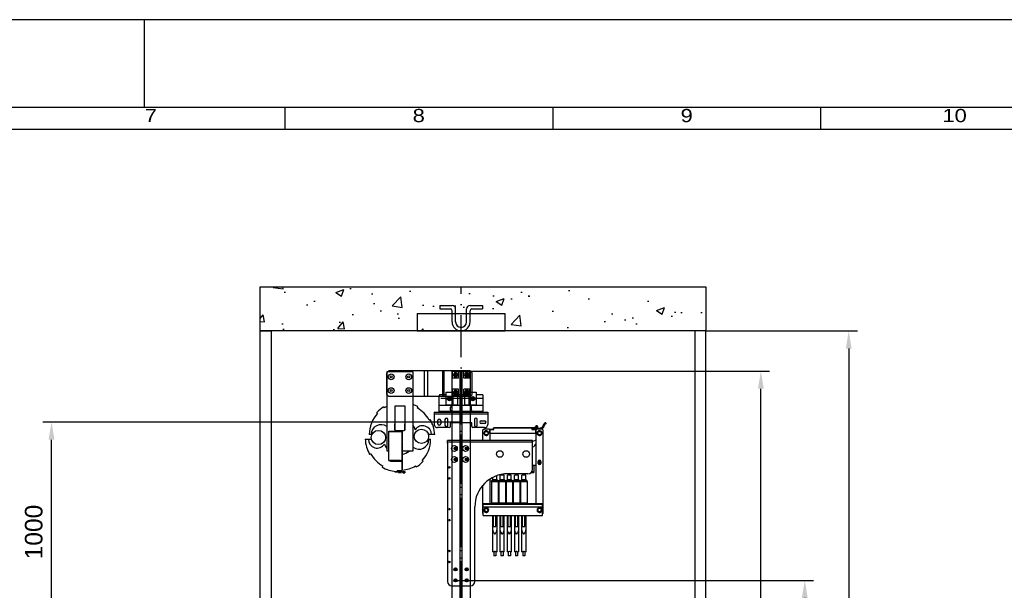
# Model space of a CAD drawing. Header units: millimetres. Extents: x 0 to 16800, y 0 to 11880.
# Tile 29 of 30: x 7833 to 12316, y 9284 to 11880. Entities that reach past the tile are written whole.
import ezdxf
from ezdxf.enums import TextEntityAlignment as Align

# ---------------------------------------------------------------- set-up
doc = ezdxf.new("R2010")
doc.units = ezdxf.units.MM
doc.header["$LTSCALE"] = 16
doc.header["$PDSIZE"] = -3
doc.linetypes.add('ACAD_ISO10W100', pattern=[18, 12, -3, 0, -3])
doc.linetypes.add('ACAD_ISO12W100', pattern=[21, 12, -3, 0, -3, 0, -3])
doc.layers.add('Centerline', color=1, linetype='ACAD_ISO10W100', lineweight=25)
doc.layers.add('Others', color=1, linetype='Continuous', lineweight=25)
for name, color, linetype in [('CONT_35', 2, 'Continuous'), ('CONT_50', 5, 'Continuous'), ('CONT_70', 4, 'Continuous'), ('DASHD_25', 1, 'ACAD_ISO10W100'), ('DASHDD_25', 1, 'ACAD_ISO12W100'), ('DIM_35', 7, 'Continuous'), ('Fixings', 25, 'Continuous'), ('Guiderails', 30, 'Continuous'), ('HATCH_35', 2, 'Continuous'), ('OL', 30, 'Continuous'), ('SHEET', 1, 'Continuous')]:
    doc.layers.add(name, color=color, linetype=linetype)
doc.styles.add('Arial', font='arial.ttf')
doc.styles.get("Standard").update_dxf_attribs({"font": 'arial.ttf'})
doc.dimstyles.new('KONE_mm', dxfattribs={"dimscale": 40, "dimtxt": 2, "dimasz": 2, "dimexe": 1, "dimexo": 0, "dimgap": 1, "dimtad": 1, "dimdec": 0, "dimrnd": 0.01, "dimzin": 0, "dimdsep": 46, "dimtxsty": 'Arial', "dimsah": 1, "dimcen": 0, "dimclrd": 256, "dimclre": 256, "dimclrt": 256, "dimadec": 1, "dimazin": 2, "dimtfac": 1, "dimtdec": 0, "dimtmove": 0, "dimatfit": 3, "dimfxl": 1, "dimtolj": 1, "dimtzin": 0, "dimarcsym": 0})

# ---------------------------------------------------------------- blocks, each defined once
blk = doc.blocks.new('Border')
at = {"layer": 'CONT_50', "linetype": 'Continuous'}
blk.add_line((210, 297), (210, 287), dxfattribs=at)
blk.add_lwpolyline([(410, 10), (410, 287), (10, 287), (10, 10)], close=True, dxfattribs=at)
at = {"layer": 'SHEET', "linetype": 'Continuous'}
for p, q in [((226, 287), (226, 284.5)), ((256.5, 287), (256.5, 284.5)), ((287, 287), (287, 284.5)), ((410, 284.5), (12.5, 284.5))]:
    blk.add_line(p, q, dxfattribs=at)
blk.add_lwpolyline([(420, 0), (420, 297), (0, 297), (0, 0)], close=True, dxfattribs=at)
at = {"layer": 'SHEET', "width": 1.190476}
for s, p in [('7', (210.75, 286.1)), ('8', (241.25, 286.1)), ('9', (271.75, 286.1)), ('10', (302.25, 286.1))]:
    blk.add_text(s, height=1.5, dxfattribs=at).set_placement(p, align=Align.MIDDLE)
blk = doc.blocks.new('KONE-SFT-SHAFT_LIFTING_EYE-SIDE')
at = {"layer": 'CONT_35'}
for p, q in [((-97.5, 116), (-97.5, 100)), ((-97.5, 116), (-41, 116)), ((-97.5, 100), (-49, 100)), ((-41, 41), (-41, 92)), ((-25, 41), (-25, 100)), ((25, 41), (25, 100)), ((41, 116), (97.5, 116)), ((41, 41), (41, 92)), ((49, 100), (97.5, 100)), ((97.5, 116), (97.5, 100)), ((-200, 80), (-200, 0)), ((-200, 80), (200, 80)), ((200, 0), (200, 80)), ((-200, 0), (200, 0))]:
    blk.add_line(p, q, dxfattribs=at)
for centre, radius, start, end in [((-49, 92), 8, 0, 90), ((-41, 100), 16, 0, 90), ((41, 100), 16, 90, 180), ((49, 92), 8, 90, 180), ((0, 41), 41, 180, 0), ((0, 41), 25, 180, 0)]:
    blk.add_arc(centre, radius, start, end, dxfattribs=at)
blk = doc.blocks.new('T-0008158422_ShaftTop_CarSide_0')
at = {"layer": 'HATCH_35'}
h = blk.add_hatch(dxfattribs=at)
h.set_pattern_fill('AR-CONC', color=256, scale=2)
h.set_pattern_definition([(50, (100, 0), (364.37, -31.878), [38.1, -419.1]), (355, (100, 0), (-70.487, 382.114), [30.48, -335.28]), (100.4514, (130.36, -2.66), (293.882, 350.236), [32.38, -356.18]), (46.184, (100, 101.6), (542.16, -84.085), [57.15, -628.65]), (96.636, (145.2, 94.6), (474.81, 494.85), [48.57, -534.27]), (351.184, (100, 101.6), (474.81, 494.85), [45.72, -502.92]), (21, (150.8, 76.2), (303.229, -204.53), [38.1, -419.1]), (326, (150.8, 76.2), (123.604, 368.376), [30.48, -335.28]), (71.4514, (176.07, 59.16), (426.833, 163.846), [32.38, -356.18]), (37.5, (100, 0), (6.1772, 169.11), [0, -331.216, 0, -340.36, 0, -336.55]), (7.5, (100, 0), (133.639, 200.361), [0, -194.056, 0, -323.596, 0, -128.27]), (327.5, (-13.28, 0), (271.181, -11.4575), [0, -127, 0, -396.24, 0, -525.78]), (317.5, (-64.08, 0), (296.258, 50.853), [0, -165.1, 0, -263.144, 0, -373.38])])
h.paths.add_polyline_path([(-865, 741), (-865, 941), (-1415, 941), (-1415, 741)])
h.paths.add_polyline_path([(-915, 4441), (-915, 4641), (1115, 4641), (1115, 4441)])
h = blk.add_hatch(dxfattribs=at)
h.set_pattern_fill('ANSI31', color=256, scale=20)
h.set_pattern_definition([(45, (100, 0), (-44.9013, 44.9013), [])])
h.paths.add_polyline_path([(-865, 941), (-865, 1041), (-1415, 1041), (-1415, 941)])
at = {"layer": 'CONT_70'}
for points in [[(-915, 4441), (-915, 4641), (1115, 4641), (1115, 4441)], [(-865, 3221), (-865, 3221), (-865, 3221), (-915, 3221), (-915, 4441), (-865, 4441)], [(1065, 1041), (1065, 1041), (1065, 1041), (1115, 1041), (1115, 4441), (1065, 4441)], [(-865, 1041), (-865, 1041), (-865, 1041), (-915, 1041), (-915, 3221), (-865, 3221), (-865, 3221), (-865, 3221)], [(-865, 941), (-865, 1041), (-865, 1041), (-865, 1041), (-1415, 1041), (-1415, 941)], [(-865, 741), (-865, 941), (-865, 941), (-865, 941), (-1415, 941), (-1415, 741)], [(-865, 481), (-865, 481), (-865, 481), (-915, 481), (-915, 741), (-865, 741)]]:
    blk.add_lwpolyline(points, close=True, dxfattribs=at)
for points in [[(1065, 0), (1065, 1041), (1115, 1041), (1115, 0)], [(-865, 0), (-865, 481), (-865, 481), (-865, 481), (-915, 481), (-915, 0)]]:
    blk.add_lwpolyline(points, dxfattribs=at)
at = {"layer": 'DASHD_25'}
blk.add_line((0, 0), (0, 4641), dxfattribs=at)
at = {"layer": 'DASHDD_25'}
blk.add_line((-955, 0), (1155, 0), dxfattribs=at)
blk.add_blockref('KONE-SFT-SHAFT_LIFTING_EYE-SIDE', (0, 4441))
blk = doc.blocks.new('KONE-GRF-TOPMOSTGUIDERAIL_T82-1B_51149957V000-FRONT')
at = {"layer": 'Centerline'}
for p, q in [((-32, 2480), (-19, 2480)), ((-25.5, 2486.5), (-25.5, 2473.5)), ((0, 0), (0, 2497)), ((32, 2480), (19, 2480)), ((25.5, 2486.5), (25.5, 2473.5)), ((-32, 2400), (-19, 2400)), ((-25.5, 2406.5), (-25.5, 2393.5)), ((32, 2400), (19, 2400)), ((25.5, 2406.5), (25.5, 2393.5)), ((-32, 2145), (-19, 2145)), ((-25.5, 2151.5), (-25.5, 2138.5)), ((32, 2145), (19, 2145)), ((25.5, 2151.5), (25.5, 2138.5)), ((-32, 2095), (-19, 2095)), ((-25.5, 2101.5), (-25.5, 2088.5)), ((32, 2095), (19, 2095)), ((25.5, 2101.5), (25.5, 2088.5)), ((-32, 1595), (-19, 1595)), ((-25.5, 1601.5), (-25.5, 1588.5)), ((32, 1595), (19, 1595)), ((25.5, 1601.5), (25.5, 1588.5)), ((-32, 1545), (-19, 1545)), ((-25.5, 1551.5), (-25.5, 1538.5)), ((32, 1545), (19, 1545)), ((25.5, 1551.5), (25.5, 1538.5)), ((-32, 161), (-19, 161)), ((-25.5, 167.5), (-25.5, 154.5)), ((32, 161), (19, 161)), ((25.5, 167.5), (25.5, 154.5)), ((-32, 81), (-19, 81)), ((-25.5, 87.5), (-25.5, 74.5)), ((32, 81), (19, 81)), ((25.5, 87.5), (25.5, 74.5)), ((-32, 27), (-19, 27)), ((-25.5, 33.5), (-25.5, 20.5)), ((32, 27), (19, 27)), ((25.5, 33.5), (25.5, 20.5))]:
    blk.add_line(p, q, dxfattribs=at)
at = {"layer": 'Guiderails'}
for p, q in [((-41.2, 0), (-41.2, 2497)), ((-41.2, 2497), (41.3, 2497)), ((-4.5, 0), (-4.5, 2497)), ((4.5, 0), (4.5, 2497)), ((41.3, 2497), (41.3, 0)), ((-1.5, 0), (-41.2, 0)), ((-1.5, -3), (-1.5, 0)), ((41.3, 0), (1.5, 0)), ((1.5, 0), (1.5, -3)), ((1.5, -3), (-1.5, -3))]:
    blk.add_line(p, q, dxfattribs=at)
for centre in [(-25.5, 2480), (25.5, 2480), (-25.5, 2400), (25.5, 2400), (-25.5, 2145), (25.5, 2145), (-25.5, 2095), (25.5, 2095), (-25.5, 1595), (25.5, 1595), (-25.5, 1545), (25.5, 1545), (-25.5, 161), (25.5, 161), (-25.5, 81), (25.5, 81), (-25.5, 27), (25.5, 27)]:
    blk.add_circle(centre, 6.5, dxfattribs=at)
blk = doc.blocks.new('*U603')
at = {"layer": 'Others'}
for p, q in [((385.5, 717.4), (386.5, 712.6)), ((99.5, 685), (104.5, 690)), ((99.5, 637), (99.5, 685)), ((104.5, 690), (125.5, 690)), ((105.7, 674.6), (107, 674.8)), ((125.5, 690), (130.5, 685)), ((130.5, 685), (130.5, 637)), ((131, 685), (130.5, 685)), ((132.5, 688), (131, 686.5)), ((131, 670), (131, 686.5)), ((131, 686.5), (149.5, 686.5)), ((132.5, 688), (148, 688)), ((148, 692.5), (149.5, 694)), ((148, 688), (148, 692.5)), ((148, 688), (149.5, 686.5)), ((148.8, 693.2), (149.5, 692.5)), ((339.5, 694), (149.5, 694)), ((149.5, 686.5), (149.5, 692.5)), ((322.5, 692.5), (149.5, 692.5)), ((270, 694), (270, 694.2)), ((320, 694.2), (270, 694.2)), ((320, 694), (320, 694.2)), ((324, 692.5), (322.5, 694)), ((322.5, 692.5), (323.3, 693.2)), ((322.5, 692.5), (322.5, 686.5)), ((324, 688), (322.5, 686.5)), ((322.5, 686.5), (339.5, 686.5)), ((324, 692.5), (324, 688)), ((339.5, 692.5), (324, 692.5)), ((324, 688), (339.5, 688)), ((339.4, 694), (339.4, 699.8)), ((348.6, 699.8), (339.4, 699.8)), ((339.5, 694), (341, 692.5)), ((341.6, 694), (339.5, 694)), ((339.5, 692.5), (340.3, 693.2)), ((339.5, 688), (339.5, 692.5)), ((341, 686.5), (339.5, 688)), ((340.3, 687.2), (339.5, 686.5)), ((339.5, 670), (339.5, 686.5)), ((341, 670), (341, 692.5)), ((341.6, 691), (341, 691)), ((341.6, 690.9), (341, 690.9)), ((341.6, 690.9), (341, 690.9)), ((341.6, 685.9), (341, 685.9)), ((341.6, 685.9), (341, 685.9)), ((341.5, 685), (341, 685)), ((341.5, 685), (346.5, 690)), ((341.5, 349), (341.5, 685)), ((341.6, 699.8), (341.6, 704)), ((341.6, 704), (346.4, 704)), ((341.6, 685.1), (341.6, 695.5)), ((341.6, 695.5), (346.4, 695.5)), ((341.6, 693.7), (346.4, 693.7)), ((341.6, 686.8), (343.3, 686.8)), ((346.4, 699.8), (346.4, 704)), ((346.4, 689.9), (346.4, 695.5)), ((347, 694), (346.4, 694)), ((347, 691), (346.4, 691)), ((346.5, 690), (367.5, 690)), ((347, 694), (347, 691)), ((349, 694), (347, 694)), ((349, 693), (347, 693)), ((347, 691), (350, 691)), ((347.7, 674.6), (349, 674.8)), ((348.6, 694), (348.6, 699.8)), ((349, 694), (350, 693)), ((349, 693), (349.5, 693.5)), ((349, 693), (349, 691)), ((350, 693), (350, 691)), ((367.5, 690), (372.5, 685)), ((372.5, 685), (372.5, 305)), ((-62.5, 631), (-62.5, 637)), ((324.5, 637), (-62.5, 637)), ((-62.5, 625), (-62.5, 631)), ((-62.5, 631), (324.5, 631)), ((107.1, 671.1), (103.8, 671.1)), ((107.1, 668.9), (103.8, 668.9)), ((107, 665.2), (105.7, 665.4)), ((131.8, 637), (130.5, 637.4)), ((131, 670), (341, 670)), ((341.5, 637.4), (324.5, 632.4)), ((324.5, 631), (324.5, 637)), ((324.5, 625), (324.5, 631)), ((349.1, 671.1), (345.8, 671.1)), ((349.1, 668.9), (345.8, 668.9)), ((349, 665.2), (347.7, 665.4)), ((-62.5, 625), (-62.5, -5)), ((324.5, 505), (324.5, 625)), ((351.5, 532.5), (351.5, 541.5)), ((362.5, 541.5), (362.5, 532.5)), ((321.8, 495), (331, 495)), ((324.5, 525), (341.5, 525)), ((331, 525), (331, 495)), ((331, 493), (331, 495)), ((360, 537.5), (361.9, 537.9)), ((361.9, 536.1), (360, 536.5)), ((130.5, 460.1), (130.5, 349)), ((138.5, 450.5), (138.5, 453.5)), ((138.5, 453.5), (168.5, 453.5)), ((138.5, 450.5), (168.5, 450.5)), ((138.5, 450.3), (138.5, 355)), ((144.5, 457.5), (144.5, 468.7)), ((162.5, 457.5), (144.5, 457.5)), ((162.5, 457.5), (162.5, 476.1)), ((168.5, 450.5), (168.5, 453.5)), ((168.5, 450.5), (168.5, 355)), ((171.5, 450.5), (171.5, 453.5)), ((171.5, 453.5), (201.5, 453.5)), ((171.5, 450.5), (201.5, 450.5)), ((171.5, 450.3), (171.5, 355)), ((177.5, 457.5), (177.5, 479.1)), ((195.5, 479.1), (177.5, 479.1)), ((195.5, 457.5), (177.5, 457.5)), ((181.2, 481.3), (181.2, 479.1)), ((191.8, 483.4), (191.8, 479.1)), ((195.5, 457.5), (195.5, 479.1)), ((201.5, 450.5), (201.5, 453.5)), ((201.5, 450.5), (201.5, 355)), ((204.5, 450.5), (204.5, 453.5)), ((204.5, 453.5), (234.5, 453.5)), ((204.5, 450.5), (234.5, 450.5)), ((204.5, 450.3), (204.5, 355)), ((210.5, 457.5), (210.5, 479.1)), ((228.5, 479.1), (210.5, 479.1)), ((228.5, 457.5), (210.5, 457.5)), ((304.5, 485), (212.5, 485)), ((214.2, 485), (214.2, 479.1)), ((224.8, 485), (224.8, 479.1)), ((228.5, 457.5), (228.5, 479.1)), ((234.5, 450.5), (234.5, 453.5)), ((234.5, 450.5), (234.5, 355)), ((237.5, 450.5), (237.5, 453.5)), ((237.5, 453.5), (267.5, 453.5)), ((237.5, 450.5), (267.5, 450.5)), ((237.5, 450.3), (237.5, 355)), ((243.5, 457.5), (243.5, 479.1)), ((261.5, 479.1), (243.5, 479.1)), ((261.5, 457.5), (243.5, 457.5)), ((247.2, 485), (247.2, 479.1)), ((257.8, 485), (257.8, 479.1)), ((261.5, 457.5), (261.5, 479.1)), ((267.5, 450.5), (267.5, 453.5)), ((267.5, 450.5), (267.5, 355)), ((270.5, 450.5), (270.5, 453.5)), ((270.5, 453.5), (300.5, 453.5)), ((270.5, 450.5), (300.5, 450.5)), ((270.5, 450.3), (270.5, 355)), ((276.5, 457.5), (276.5, 479.1)), ((294.5, 479.1), (276.5, 479.1)), ((294.5, 457.5), (276.5, 457.5)), ((280.2, 485), (280.2, 479.1)), ((290.8, 485), (290.8, 479.1)), ((294.5, 457.5), (294.5, 479.1)), ((300.5, 450.5), (300.5, 453.5)), ((300.5, 450.5), (300.5, 355)), ((318.8, 491), (331, 491)), ((320.3, 493), (331, 493)), ((326, 493), (326, 491)), ((331, 493), (331, 491)), ((99.5, 305), (99.5, 432.9)), ((62.5, -5), (62.5, 335)), ((371, 349), (101, 349)), ((101, 345), (101, 349)), ((371, 345), (101, 345)), ((101, 295), (101, 345)), ((101, 335), (371, 335)), ((107.1, 321.1), (103.8, 321.1)), ((107.1, 318.9), (103.8, 318.9)), ((105.7, 324.6), (107, 324.8)), ((107, 315.2), (105.7, 315.4)), ((138.5, 355.5), (138.5, 355.5)), ((138.5, 355), (138.5, 352)), ((168.5, 352), (138.5, 352)), ((168.5, 355), (168.5, 352)), ((171.5, 355.5), (171.5, 355.5)), ((171.5, 355), (171.5, 352)), ((201.5, 352), (171.5, 352)), ((201.5, 355), (201.5, 352)), ((204.5, 355.5), (204.5, 355.5)), ((204.5, 355), (204.5, 352)), ((234.5, 352), (204.5, 352)), ((234.5, 355), (234.5, 352)), ((237.5, 355.5), (237.5, 355.5)), ((237.5, 355), (237.5, 352)), ((267.5, 352), (237.5, 352)), ((267.5, 355), (267.5, 352)), ((270.5, 355.5), (270.5, 355.5)), ((270.5, 355), (270.5, 352)), ((300.5, 352), (270.5, 352)), ((300.5, 355), (300.5, 352)), ((349.1, 321.1), (345.8, 321.1)), ((349.1, 318.9), (345.8, 318.9)), ((347.7, 324.6), (349, 324.8)), ((349, 315.2), (347.7, 315.4)), ((371, 345), (371, 349)), ((371, 295), (371, 345)), ((101, 303.5), (99.5, 305)), ((101, 295), (371, 295)), ((143.5, 290.5), (148.2, 290.5)), ((143.5, 290.5), (143.5, 130.5)), ((143.5, 270.5), (146.5, 270.5)), ((148.2, 245.5), (148.2, 295)), ((158.8, 245.5), (158.8, 295)), ((163.5, 290.5), (158.8, 290.5)), ((163.5, 270.5), (160.5, 270.5)), ((163.5, 130.5), (163.5, 290.5)), ((176.5, 290.5), (181.2, 290.5)), ((176.5, 290.5), (176.5, 130.5)), ((176.5, 270.5), (179.5, 270.5)), ((181.2, 245.5), (181.2, 295)), ((191.8, 245.5), (191.8, 295)), ((196.5, 290.5), (191.8, 290.5)), ((196.5, 270.5), (193.5, 270.5)), ((196.5, 130.5), (196.5, 290.5)), ((209.5, 290.5), (214.2, 290.5)), ((209.5, 290.5), (209.5, 130.5)), ((209.5, 270.5), (212.5, 270.5)), ((214.2, 245.5), (214.2, 295)), ((224.8, 245.5), (224.8, 295)), ((229.5, 290.5), (224.8, 290.5)), ((229.5, 270.5), (226.5, 270.5)), ((229.5, 130.5), (229.5, 290.5)), ((242.5, 290.5), (242.5, 130.5)), ((242.5, 290.5), (247.2, 290.5)), ((242.5, 270.5), (245.5, 270.5)), ((247.2, 245.5), (247.2, 295)), ((257.8, 245.5), (257.8, 295)), ((262.5, 290.5), (257.8, 290.5)), ((262.5, 270.5), (259.5, 270.5)), ((262.5, 130.5), (262.5, 290.5)), ((275.5, 290.5), (275.5, 130.5)), ((275.5, 290.5), (280.2, 290.5)), ((275.5, 270.5), (278.5, 270.5)), ((280.2, 245.5), (280.2, 295)), ((290.8, 245.5), (290.8, 295)), ((295.5, 290.5), (290.8, 290.5)), ((295.5, 270.5), (292.5, 270.5)), ((295.5, 130.5), (295.5, 290.5)), ((372.5, 305), (371, 303.5)), ((148.2, 245.5), (158.8, 245.5)), ((181.2, 245.5), (191.8, 245.5)), ((214.2, 245.5), (224.8, 245.5)), ((247.2, 245.5), (257.8, 245.5)), ((280.2, 245.5), (290.8, 245.5)), ((148.5, 217.8), (152.1, 211)), ((152.1, 211), (153.4, 211.6)), ((154.9, 211), (153.6, 211.6)), ((154.9, 211), (158.5, 217.8)), ((181.5, 217.8), (185.1, 211)), ((185.1, 211), (186.4, 211.6)), ((187.9, 211), (186.6, 211.6)), ((187.9, 211), (191.5, 217.8)), ((214.5, 217.8), (218.1, 211)), ((218.1, 211), (219.4, 211.6)), ((220.9, 211), (219.6, 211.6)), ((220.9, 211), (224.5, 217.8)), ((247.5, 217.8), (251.1, 211)), ((251.1, 211), (252.4, 211.6)), ((253.9, 211), (252.6, 211.6)), ((253.9, 211), (257.5, 217.8)), ((280.5, 217.8), (284.1, 211)), ((284.1, 211), (285.4, 211.6)), ((286.9, 211), (285.6, 211.6)), ((286.9, 211), (290.5, 217.8)), ((152.1, 131), (148.5, 130.4)), ((148.5, 130.4), (148.5, 111.2)), ((158.5, 111.2), (148.5, 111.2)), ((152.1, 131), (153.5, 131.6)), ((154.9, 131), (153.5, 131.6)), ((158.5, 130.4), (154.9, 131)), ((158.5, 130.4), (158.5, 111.2)), ((185.1, 131), (181.5, 130.4)), ((181.5, 130.4), (181.5, 111.2)), ((191.5, 111.2), (181.5, 111.2)), ((185.1, 131), (186.5, 131.6)), ((187.9, 131), (186.5, 131.6)), ((191.5, 130.4), (187.9, 131)), ((191.5, 130.4), (191.5, 111.2)), ((218.1, 131), (214.5, 130.4)), ((214.5, 130.4), (214.5, 111.2)), ((224.5, 111.2), (214.5, 111.2)), ((218.1, 131), (219.5, 131.6)), ((220.9, 131), (219.5, 131.6)), ((224.5, 130.4), (220.9, 131)), ((224.5, 130.4), (224.5, 111.2)), ((251.1, 131), (247.5, 130.4)), ((247.5, 130.4), (247.5, 111.2)), ((257.5, 111.2), (247.5, 111.2)), ((251.1, 131), (252.5, 131.6)), ((253.9, 131), (252.5, 131.6)), ((257.5, 130.4), (253.9, 131)), ((257.5, 130.4), (257.5, 111.2)), ((284.1, 131), (280.5, 130.4)), ((280.5, 130.4), (280.5, 111.2)), ((290.5, 111.2), (280.5, 111.2)), ((284.1, 131), (285.5, 131.6)), ((286.9, 131), (285.5, 131.6)), ((290.5, 130.4), (286.9, 131)), ((290.5, 130.4), (290.5, 111.2)), ((-42.5, -25), (42.5, -25))]:
    blk.add_line(p, q, dxfattribs=at)
for centre, radius in [((106.1, 672.8), 0.85), ((115, 670), 8), ((348.1, 672.8), 0.85), ((357, 670), 8), ((106.1, 667.2), 0.85), ((348.1, 667.2), 0.85), ((-30.5, 600), 13), ((20.5, 600), 13), ((176, 575), 15), ((296, 575), 15), ((-30.5, 550), 13), ((20.5, 550), 13), ((-54, 514), 3.5), ((-54, 464), 3.5), ((-54, 324), 3.5), ((106.1, 322.8), 0.85), ((106.1, 317.2), 0.85), ((115, 320), 8), ((115, 320), 7.5), ((348.1, 322.8), 0.85), ((348.1, 317.2), 0.85), ((357, 320), 8), ((-54, 274), 3.5), ((-54, 134), 3.5), ((-54, 84), 3.5), ((-25.5, 50), 7.25), ((25.5, 50), 7.25), ((-25.5, 0), 7.25), ((25.5, 0), 7.25)]:
    blk.add_circle(centre, radius, dxfattribs=at)
for centre, radius, start, end in [((115, 670), 11.3, 162.0137, 174.4006), ((105.9, 673), 1.7, 98, 162.0137), ((115, 670), 11, 203.2153, 156.7846), ((106.7, 676.5), 1.7, 278, 323.5265), ((115.6, 670), 9.25, 216.4735, 143.5265), ((357, 670), 11.3, 162.0137, 174.4006), ((347.9, 673), 1.7, 98, 162.0137), ((348.7, 864.8), 174, 269.2271, 269.4243), ((357, 670), 11, 203.2153, 156.7846), ((348.4, 831.4), 140.6, 269.4107, 270.0795), ((348.4, 810.3), 119.5, 270.0942, 270.2685), ((348.5, 797.9), 107.1, 270.2626, 270.7974), ((348.7, 676.5), 1.7, 278, 323.5265), ((357.6, 670), 9.25, 216.4735, 143.5265), ((115, 670), 11.3, 185.5994, 197.9863), ((115, 670), 11, 174.2485, 185.7515), ((105.9, 667), 1.7, 197.9863, 262), ((106.7, 663.5), 1.7, 36.4735, 82), ((357, 670), 11.3, 185.5994, 197.9863), ((357, 670), 11, 174.2485, 185.7515), ((347.9, 667), 1.7, 197.9863, 262), ((348.7, 663.5), 1.7, 36.4735, 82), ((320, 629), 22.1, 281.8171, 347.6872), ((357, 541.5), 5.5, 0, 180), ((357, 537), 5, 10, 350), ((357, 537), 3, 10, 350), ((304.5, 505), 20, 270, 0), ((357, 532.5), 5.5, 180, 0), ((357, 537), 5, 349.9213, 10.0787), ((212.5, 335), 150, 90, 180), ((152.3, 436.3), 22, 105.8671, 128.7321), ((141.5, 450.5), 2.96, 180.0424, 188.833), ((158, 469.1), 11.6, 270, 270.2424), ((154.7, 436.3), 22, 51.2679, 74.1329), ((185.3, 436.3), 22, 105.8671, 128.7321), ((174.5, 450.5), 2.96, 180.0424, 188.833), ((191, 469.1), 11.6, 270, 270.2424), ((187.7, 436.3), 22, 51.2679, 74.1329), ((218.3, 436.3), 22, 105.8671, 128.7321), ((207.5, 450.5), 2.96, 180.0424, 188.833), ((224, 469.1), 11.6, 270, 270.2424), ((220.7, 436.3), 22, 51.2679, 74.1329), ((251.3, 436.3), 22, 105.8671, 128.7321), ((240.5, 450.5), 2.96, 180.0424, 188.833), ((257, 469.1), 11.6, 270, 270.2424), ((253.7, 436.3), 22, 51.2679, 74.1329), ((284.3, 436.3), 22, 105.8671, 128.7321), ((273.5, 450.5), 2.96, 180.0424, 188.833), ((290, 469.1), 11.6, 270, 270.2424), ((286.7, 436.3), 22, 51.2679, 74.1329), ((115, 320), 11.3, 162.0137, 174.4006), ((115, 320), 11.3, 185.5994, 197.9863), ((115, 320), 11, 174.2485, 185.7515), ((105.9, 323), 1.7, 98, 162.0137), ((105.9, 317), 1.7, 197.9863, 262), ((115, 320), 11, 203.2153, 156.7846), ((106.7, 326.5), 1.7, 278, 323.5265), ((106.7, 313.5), 1.7, 36.4735, 82), ((115.6, 320), 9.25, 216.4735, 143.5265), ((152.3, 369.2), 22, 231.2679, 246.4185), ((154.7, 369.2), 22, 293.5815, 308.7321), ((185.3, 369.2), 22, 231.2679, 246.4185), ((187.7, 369.2), 22, 293.5815, 308.7321), ((218.3, 369.2), 22, 231.2679, 246.4185), ((220.7, 369.2), 22, 293.5815, 308.7321), ((251.3, 369.2), 22, 231.2679, 246.4185), ((253.7, 369.2), 22, 293.5815, 308.7321), ((284.3, 369.2), 22, 231.2679, 246.4185), ((286.7, 369.2), 22, 293.5815, 308.7321), ((357, 320), 11.3, 162.0137, 174.4006), ((357, 320), 11.3, 185.5994, 197.9863), ((357, 320), 11, 174.2485, 185.7515), ((347.9, 323), 1.7, 98, 162.0137), ((347.9, 317), 1.7, 197.9863, 262), ((357, 320), 11, 203.2153, 156.7846), ((348.7, 326.5), 1.7, 278, 323.5265), ((348.7, 313.5), 1.7, 36.4735, 82), ((357.6, 320), 9.25, 216.4735, 143.5265), ((145.2, 165.4), 35.2, 272.593, 273.4557), ((145.1, 167.7), 37.4, 273.4556, 273.9783), ((145, 168.7), 38.4, 273.9777, 274.1992), ((144.9, 170.4), 40.1, 274.2058, 275.1717), ((162.1, 170), 39.8, 264.8238, 265.7987), ((161.9, 167.7), 37.5, 265.7955, 266.5454), ((161.8, 164.9), 34.6, 266.5375, 267.4138), ((178.2, 165.4), 35.2, 272.593, 273.4557), ((178.1, 167.7), 37.4, 273.4556, 273.9783), ((178, 168.7), 38.4, 273.9777, 274.1992), ((177.9, 170.4), 40.1, 274.2058, 275.1717), ((195.1, 170), 39.8, 264.8238, 265.7987), ((194.9, 167.7), 37.5, 265.7955, 266.5454), ((194.8, 164.9), 34.6, 266.5375, 267.4138), ((211.2, 165.4), 35.2, 272.593, 273.4557), ((211.1, 167.7), 37.4, 273.4556, 273.9783), ((211, 168.7), 38.4, 273.9777, 274.1992), ((210.9, 170.4), 40.1, 274.2058, 275.1717), ((228.1, 170), 39.8, 264.8238, 265.7987), ((227.9, 167.7), 37.5, 265.7955, 266.5454), ((227.8, 164.9), 34.6, 266.5375, 267.4138), ((244.2, 165.4), 35.2, 272.593, 273.4557), ((244.1, 168.1), 37.8, 273.4584, 274.2007), ((243.9, 170.4), 40.1, 274.2058, 275.1717), ((261.1, 170), 39.8, 264.8238, 265.7987), ((260.9, 167.7), 37.5, 265.7955, 266.5454), ((260.8, 164.9), 34.6, 266.5375, 267.4138), ((277.2, 165.4), 35.2, 272.593, 273.4557), ((277.1, 167.7), 37.4, 273.4556, 273.9783), ((277, 168.7), 38.4, 273.9777, 274.1992), ((276.9, 170.4), 40.1, 274.2058, 275.1717), ((294.1, 170), 39.8, 264.8238, 265.7987), ((293.9, 167.7), 37.5, 265.7955, 266.5454), ((293.8, 164.9), 34.6, 266.5375, 267.4138), ((-42.5, -5), 20, 180, 270), ((42.5, -5), 20, 270, 0)]:
    blk.add_arc(centre, radius, start, end, dxfattribs=at)
for points, knots in [([(385.5, 717.4), (384.5, 717.2), (382.6, 716.6), (380, 715.1), (377.8, 713), (376, 710.6), (374.5, 707.9), (373.3, 705.1), (372.2, 702.4), (371.2, 700.1), (370.2, 698.3), (369.4, 697), (368.5, 695.8), (367, 694.5), (364.8, 693.2), (361.9, 692.2), (359, 691.5), (355, 691), (352, 690.8), (350, 690.8)], [0, 0, 0, 0, 0.062524, 0.125036, 0.187533, 0.250031, 0.312536, 0.375044, 0.437555, 0.50006, 0.531321, 0.562591, 0.593844, 0.625111, 0.687538, 0.750013, 0.81251, 0.875014, 1, 1, 1, 1]), ([(386.5, 712.6), (385.9, 712.4), (384.7, 712), (383, 711.1), (381.6, 709.7), (380.4, 708.2), (379.5, 706.5), (378.4, 704.2), (377.2, 701.3), (375.9, 698.4), (374.8, 696.1), (373.8, 694.5), (372.6, 692.9), (370.8, 691.1), (369.2, 690), (368.1, 689.4)], [0, 0, 0, 0, 0.06256, 0.12508, 0.18759, 0.250113, 0.31262, 0.375111, 0.500079, 0.625042, 0.687544, 0.750072, 0.812585, 0.875133, 1, 1, 1, 1]), ([(143.5, 232.6), (143.5, 231.3), (143.7, 228.7), (144.8, 224.9), (146.4, 221.3), (147.8, 218.9), (148.5, 217.8)], [0, 0, 0, 0, 0.2417, 0.487718, 0.740581, 1, 1, 1, 1]), ([(158.5, 217.8), (159.2, 218.9), (160.6, 221.3), (162.2, 224.9), (163.3, 228.7), (163.5, 231.3), (163.5, 232.6)], [0, 0, 0, 0, 0.259419, 0.512282, 0.7583, 1, 1, 1, 1]), ([(176.5, 232.6), (176.5, 231.3), (176.7, 228.7), (177.8, 224.9), (179.4, 221.3), (180.8, 218.9), (181.5, 217.8)], [0, 0, 0, 0, 0.2417, 0.487718, 0.740581, 1, 1, 1, 1]), ([(191.5, 217.8), (192.2, 218.9), (193.6, 221.3), (195.2, 224.9), (196.3, 228.7), (196.5, 231.3), (196.5, 232.6)], [0, 0, 0, 0, 0.259419, 0.512282, 0.7583, 1, 1, 1, 1]), ([(209.5, 232.6), (209.5, 231.3), (209.7, 228.7), (210.8, 224.9), (212.4, 221.3), (213.8, 218.9), (214.5, 217.8)], [0, 0, 0, 0, 0.2417, 0.487718, 0.740581, 1, 1, 1, 1]), ([(224.5, 217.8), (225.2, 218.9), (226.6, 221.3), (228.2, 224.9), (229.3, 228.7), (229.5, 231.3), (229.5, 232.6)], [0, 0, 0, 0, 0.259419, 0.512282, 0.7583, 1, 1, 1, 1]), ([(242.5, 232.6), (242.5, 231.3), (242.7, 228.7), (243.8, 224.9), (245.4, 221.3), (246.8, 218.9), (247.5, 217.8)], [0, 0, 0, 0, 0.2417, 0.487718, 0.740581, 1, 1, 1, 1]), ([(257.5, 217.8), (258.2, 218.9), (259.6, 221.3), (261.2, 224.9), (262.3, 228.7), (262.5, 231.3), (262.5, 232.6)], [0, 0, 0, 0, 0.259419, 0.512282, 0.7583, 1, 1, 1, 1]), ([(275.5, 232.6), (275.5, 231.3), (275.7, 228.7), (276.8, 224.9), (278.4, 221.3), (279.8, 218.9), (280.5, 217.8)], [0, 0, 0, 0, 0.2417, 0.487718, 0.740581, 1, 1, 1, 1]), ([(290.5, 217.8), (291.2, 218.9), (292.6, 221.3), (294.2, 224.9), (295.3, 228.7), (295.5, 231.3), (295.5, 232.6)], [0, 0, 0, 0, 0.259419, 0.512282, 0.7583, 1, 1, 1, 1]), ([(144.4, 130.3), (144.2, 130.3), (144, 130.3), (143.8, 130.4), (143.6, 130.4), (143.6, 130.4), (143.5, 130.5), (143.5, 130.5)], [0, 0, 0, 0, 0.417537, 0.721994, 0.831435, 0.91288, 1, 1, 1, 1]), ([(146.8, 130.3), (146.3, 130.3), (145.5, 130.3), (144.7, 130.3), (144.4, 130.3)], [0, 0, 0, 0, 0.572408, 1, 1, 1, 1]), ([(162.6, 130.3), (162.3, 130.3), (161.5, 130.3), (160.7, 130.3), (160.2, 130.3)], [0, 0, 0, 0, 0.427592, 1, 1, 1, 1]), ([(163.5, 130.5), (163.5, 130.5), (163.4, 130.4), (163.4, 130.4), (163.2, 130.4), (163, 130.3), (162.8, 130.3), (162.6, 130.3)], [0, 0, 0, 0, 0.08712, 0.168565, 0.278006, 0.582463, 1, 1, 1, 1]), ([(177.4, 130.3), (177.2, 130.3), (177, 130.3), (176.8, 130.4), (176.6, 130.4), (176.6, 130.4), (176.5, 130.5), (176.5, 130.5)], [0, 0, 0, 0, 0.417537, 0.721994, 0.831435, 0.91288, 1, 1, 1, 1]), ([(179.8, 130.3), (179.3, 130.3), (178.5, 130.3), (177.7, 130.3), (177.4, 130.3)], [0, 0, 0, 0, 0.572408, 1, 1, 1, 1]), ([(195.6, 130.3), (195.3, 130.3), (194.5, 130.3), (193.7, 130.3), (193.2, 130.3)], [0, 0, 0, 0, 0.427592, 1, 1, 1, 1]), ([(196.5, 130.5), (196.5, 130.5), (196.4, 130.4), (196.4, 130.4), (196.2, 130.4), (196, 130.3), (195.8, 130.3), (195.6, 130.3)], [0, 0, 0, 0, 0.08712, 0.168565, 0.278006, 0.582463, 1, 1, 1, 1]), ([(210.4, 130.3), (210.2, 130.3), (210, 130.3), (209.8, 130.4), (209.6, 130.4), (209.6, 130.4), (209.5, 130.5), (209.5, 130.5)], [0, 0, 0, 0, 0.417537, 0.721994, 0.831435, 0.91288, 1, 1, 1, 1]), ([(212.8, 130.3), (212.3, 130.3), (211.5, 130.3), (210.7, 130.3), (210.4, 130.3)], [0, 0, 0, 0, 0.572408, 1, 1, 1, 1]), ([(228.6, 130.3), (228.3, 130.3), (227.5, 130.3), (226.7, 130.3), (226.2, 130.3)], [0, 0, 0, 0, 0.427592, 1, 1, 1, 1]), ([(229.5, 130.5), (229.5, 130.5), (229.4, 130.4), (229.4, 130.4), (229.2, 130.4), (229, 130.3), (228.8, 130.3), (228.6, 130.3)], [0, 0, 0, 0, 0.08712, 0.168565, 0.278006, 0.582463, 1, 1, 1, 1]), ([(243.4, 130.3), (243.2, 130.3), (243, 130.3), (242.8, 130.4), (242.6, 130.4), (242.6, 130.4), (242.5, 130.5), (242.5, 130.5)], [0, 0, 0, 0, 0.417537, 0.721994, 0.831435, 0.91288, 1, 1, 1, 1]), ([(245.8, 130.3), (245.3, 130.3), (244.5, 130.3), (243.7, 130.3), (243.4, 130.3)], [0, 0, 0, 0, 0.572408, 1, 1, 1, 1]), ([(261.6, 130.3), (261.3, 130.3), (260.5, 130.3), (259.7, 130.3), (259.2, 130.3)], [0, 0, 0, 0, 0.427592, 1, 1, 1, 1]), ([(262.5, 130.5), (262.5, 130.5), (262.4, 130.4), (262.4, 130.4), (262.2, 130.4), (262, 130.3), (261.8, 130.3), (261.6, 130.3)], [0, 0, 0, 0, 0.08712, 0.168565, 0.278006, 0.582463, 1, 1, 1, 1]), ([(276.4, 130.3), (276.2, 130.3), (276, 130.3), (275.8, 130.4), (275.6, 130.4), (275.6, 130.4), (275.5, 130.5), (275.5, 130.5)], [0, 0, 0, 0, 0.417537, 0.721994, 0.831435, 0.91288, 1, 1, 1, 1]), ([(278.8, 130.3), (278.3, 130.3), (277.5, 130.3), (276.7, 130.3), (276.4, 130.3)], [0, 0, 0, 0, 0.572408, 1, 1, 1, 1]), ([(294.6, 130.3), (294.3, 130.3), (293.5, 130.3), (292.7, 130.3), (292.2, 130.3)], [0, 0, 0, 0, 0.427592, 1, 1, 1, 1]), ([(295.5, 130.5), (295.5, 130.5), (295.4, 130.4), (295.4, 130.4), (295.2, 130.4), (295, 130.3), (294.8, 130.3), (294.6, 130.3)], [0, 0, 0, 0, 0.08712, 0.168565, 0.278006, 0.582463, 1, 1, 1, 1])]:
    blk.add_open_spline(points, degree=3, knots=knots, dxfattribs=at)
blk = doc.blocks.new('*U605')
at = {"layer": 'OL', "linetype": 'Continuous', "ltscale": 60}
for p, q in [((-328.6, 59), (-338.6, 49)), ((-338.6, 53.8), (-338.6, -306.2)), ((-218.6, 53.8), (-338.6, 53.8)), ((-338.6, -49), (-338.6, 49)), ((40, 59), (-328.6, 59)), ((-218.6, -306.2), (-218.6, 53.8)), ((-166.1, -59), (-166.1, 59)), ((-152, -59), (-152, 59)), ((-83.8, -59), (-83.8, 59)), ((-76.7, -59), (-76.7, 59)), ((-12.5, 55), (-38.5, 55)), ((-38.5, 25), (-38.5, 55)), ((-30.7, 49), (-35.9, 40)), ((-20.3, 49), (-30.7, 49)), ((-15.1, 40), (-20.3, 49)), ((-12.5, 25), (-12.5, 55)), ((38.5, 55), (12.5, 55)), ((12.5, 25), (12.5, 55)), ((20.3, 49), (15.1, 40)), ((30.7, 49), (20.3, 49)), ((35.9, 40), (30.7, 49)), ((38.5, 25), (38.5, 55)), ((50, 49), (40, 59)), ((50, -49), (50, 49)), ((-12.5, 25), (-38.5, 25)), ((-35.9, 40), (-30.7, 31)), ((-30.7, 31), (-20.3, 31)), ((-20.3, 31), (-15.1, 40)), ((38.5, 25), (12.5, 25)), ((15.1, 40), (20.3, 31)), ((20.3, 31), (30.7, 31)), ((30.7, 31), (35.9, 40)), ((-12.5, -25), (-38.5, -25)), ((-38.5, -55), (-38.5, -25)), ((-30.7, -31), (-35.9, -40)), ((-35.9, -40), (-30.7, -49)), ((-20.3, -31), (-30.7, -31)), ((-15.1, -40), (-20.3, -31)), ((-20.3, -49), (-15.1, -40)), ((-12.5, -55), (-12.5, -25)), ((38.5, -25), (12.5, -25)), ((12.5, -55), (12.5, -25)), ((20.3, -31), (15.1, -40)), ((15.1, -40), (20.3, -49)), ((30.7, -31), (20.3, -31)), ((35.9, -40), (30.7, -31)), ((30.7, -49), (35.9, -40)), ((38.5, -55), (38.5, -25)), ((-338.6, -49), (-328.6, -59)), ((40, -59), (-328.6, -59)), ((-12.5, -55), (-38.5, -55)), ((-30.7, -49), (-20.3, -49)), ((38.5, -55), (12.5, -55)), ((20.3, -49), (30.7, -49)), ((40, -59), (50, -49)), ((-380.5, -134.9), (-384.1, -131.3)), ((-352.9, -105.5), (-350, -110.5)), ((-300.6, -182.2), (-300.6, -101.2)), ((-300.6, -101.2), (-256.6, -101.2)), ((-256.6, -101.2), (-256.6, -182.2)), ((-197, -105.3), (-200, -110.5)), ((-145.1, -165.4), (-140.8, -162.9)), ((-329.6, -251.2), (-329.6, -217.7)), ((-329.6, -217.7), (-269.1, -217.7)), ((-328.6, -349.2), (-328.6, -216.7)), ((-328.6, -216.7), (-270.1, -216.7)), ((-301.6, -212.2), (-301.6, -182.2)), ((-301.6, -182.2), (-299.6, -182.2)), ((-301.6, -212.2), (-299.6, -212.2)), ((-299.6, -212.2), (-299.6, -182.2)), ((-299.6, -212.2), (-298.6, -212.2)), ((-298.6, -214.2), (-298.6, -212.2)), ((-258.6, -214.2), (-298.6, -214.2)), ((-270.1, -216.7), (-270.1, -349.2)), ((-269.1, -217.7), (-269.1, -263.2)), ((-258.6, -212.2), (-257.6, -212.2)), ((-258.6, -214.2), (-258.6, -212.2)), ((-257.6, -182.2), (-255.6, -182.2)), ((-257.6, -182.2), (-257.6, -212.2)), ((-255.6, -212.2), (-257.6, -212.2)), ((-255.6, -182.2), (-255.6, -212.2)), ((-437, -253.1), (-407.9, -253.1)), ((-406.1, -231.4), (-418, -231.4)), ((-329.6, -251.2), (-328.6, -251.2)), ((-269.1, -263.2), (-270.1, -263.2)), ((-270.1, -266.2), (-268.1, -266.2)), ((-268.1, -266.2), (-268.1, -353.2)), ((-151.1, -253.1), (-139.2, -253.1)), ((-120.3, -231.4), (-149.3, -231.4)), ((-338.6, -306.2), (-329.6, -306.2)), ((-329.6, -292.2), (-328.6, -292.2)), ((-329.6, -349.2), (-329.6, -292.2)), ((-269.1, -292.2), (-270.1, -292.2)), ((-269.1, -292.2), (-269.1, -349.2)), ((-268.1, -306.2), (-218.6, -306.2)), ((-412.1, -319.1), (-416.5, -321.6)), ((-329.6, -349.2), (-269.1, -349.2)), ((-324.9, -350.2), (-324.9, -349.2)), ((-275.9, -350.2), (-324.9, -350.2)), ((-321.6, -350.2), (-324.1, -350.2)), ((-324.1, -353.2), (-324.1, -350.2)), ((-321.6, -353.2), (-324.1, -353.2)), ((-321.6, -353.2), (-268.1, -353.2)), ((-275.9, -350.2), (-275.9, -349.2)), ((-270.6, -349.2), (-270.6, -353.2)), ((-270.6, -353.2), (-270.6, -393.2)), ((-268.1, -353.2), (-268.1, -393.2)), ((-176.7, -349.6), (-173.2, -353.2)), ((-360.2, -379.2), (-357.2, -374)), ((-301.1, -399.3), (-256.9, -399.3)), ((-301.1, -399.3), (-301.1, -401.8)), ((-301.1, -401.8), (-266.1, -401.8)), ((-290.6, -395.2), (-272.6, -395.2)), ((-290.6, -395.2), (-290.6, -397.7)), ((-272.6, -397.7), (-290.6, -397.7)), ((-284.9, -401.9), (-272.4, -401.9)), ((-284.9, -403.5), (-284.9, -401.9)), ((-282.2, -397.7), (-282.2, -399.3)), ((-281.6, -401.8), (-281.6, -401.9)), ((-275.6, -397.7), (-275.6, -399.3)), ((-275.6, -401.8), (-275.6, -401.9)), ((-272.4, -403.5), (-272.4, -401.9)), ((-266.1, -399.3), (-266.1, -405.7)), ((-256.1, -402.8), (-256.1, -405.7)), ((-204.4, -379), (-207.2, -374)), ((-284.9, -403.5), (-283.3, -403.5)), ((-283.3, -404.2), (-283.3, -403.5)), ((-283.3, -404.2), (-281.6, -404.2)), ((-281.6, -404.2), (-281.6, -404.9)), ((-281.1, -405.4), (-281.6, -404.9)), ((-276.1, -405.4), (-281.1, -405.4)), ((-276.1, -405.4), (-275.6, -404.9)), ((-275.6, -404.2), (-274, -404.2)), ((-275.6, -404.2), (-275.6, -404.9)), ((-274, -403.5), (-272.4, -403.5)), ((-274, -404.2), (-274, -403.5)), ((-266.1, -405.7), (-256.1, -405.7))]:
    blk.add_line(p, q, dxfattribs=at)
for centre, radius in [((-318.6, 31.2), 13), ((-318.6, 31.2), 5.05), ((-318.6, 31.2), 5.05), ((-238.6, 31.2), 13), ((-238.6, 31.2), 5.05), ((-238.6, 31.2), 5.05), ((-318.6, -31.2), 13), ((-318.6, -31.2), 5.05), ((-318.6, -31.2), 5.05), ((-238.6, -31.2), 13), ((-238.6, -31.2), 5.05), ((-238.6, -31.2), 5.05), ((-376.5, -244.9), 32.5), ((-180.7, -239.6), 32.5)]:
    blk.add_circle(centre, radius, dxfattribs=at)
for centre, radius, start, end in [((-275, -231.4), 148, 121.746, 137.4681), ((-275, -240.4), 150, 115.1239, 120.0036), ((-275, -240.4), 156, 60.0036, 68.765), ((-275, -240.4), 150, 30.0036, 60.0036), ((-275, -231.4), 143, 137.5543, 180.0036), ((-275, -240.4), 155, 3.3323, 30.0036), ((-365, -231.4), 45, 53.9066, 180.0036), ((-275, -231.4), 70, 18.1985, 36.172), ((-175, -231.4), 40, 0.0036, 146.8807), ((-282.2, -244.1), 155, 183.3264, 209.9976), ((-382.2, -253.1), 40, 179.9976, 326.8747), ((-192.2, -253.1), 45, 233.9832, 359.9976), ((-282.2, -253.1), 143, 317.5483, 359.9976), ((-282.2, -253.1), 70, 198.1925, 216.2356), ((-282.2, -253.1), 70, 281.6695, 310.446), ((-282.2, -244.1), 150, 209.9976, 239.9976), ((-282.2, -253.1), 148, 301.74, 317.4621), ((-282.2, -244.1), 156, 239.9976, 264.6436), ((-272.6, -393.2), 4.5, 270, 0), ((-272.6, -393.2), 2, 270, 0), ((-282.2, -244.1), 150, 275.4139, 299.9976)]:
    blk.add_arc(centre, radius, start, end, dxfattribs=at)
blk.add_open_spline([(-256.9, -399.3), (-256.7, -399.9), (-256.2, -401), (-256.1, -402.3), (-256.1, -402.8)], degree=3, knots=[0, 0, 0, 0, 0.507339, 1, 1, 1, 1], dxfattribs=at)
blk = doc.blocks.new('*U607')
at = {"layer": 'Centerline'}
for p, q in [((100, 107), (-100, 107)), ((-53, 116.5), (-53, 97.5)), ((0, 123), (0, -3)), ((53, 116.5), (53, 97.5))]:
    blk.add_line(p, q, dxfattribs=at)
at = {"layer": 'Fixings'}
for p, q in [((-68, 77), (-68, 137)), ((-68, 137), (-15, 137)), ((-36.6, 77), (-36.6, 137)), ((-15, 77), (-15, 137)), ((15, 137), (15, 77)), ((15, 137), (68, 137)), ((36.6, 77), (36.6, 137)), ((68, 137), (68, 77)), ((-100, 45), (-100, 120)), ((-68, 125), (-95, 125)), ((-2, 125), (-15, 125)), ((0, 123), (-2, 125)), ((2, 125), (0, 123)), ((15, 125), (2, 125)), ((95, 125), (68, 125)), ((100, 45), (100, 120)), ((-122, 45), (122, 45)), ((-122, 45), (-122, -10)), ((100, 75.4), (-100, 75.4)), ((100, 49), (-100, 49)), ((-15, 77), (-68, 77)), ((-48, 53.8), (-48, 68.4)), ((-48, 53.8), (-48, 49)), ((68, 77), (15, 77)), ((48, 53.8), (48, 68.4)), ((48, 53.8), (48, 49)), ((122, 45), (122, -10)), ((122, 37), (-122, 37)), ((-106, -7.5), (-106, 7.5)), ((-93, 7.5), (-93, -7.5)), ((-73.5, 12), (-73.5, -13)), ((-60.5, -13), (-60.5, 12)), ((60.5, 12), (60.5, -13)), ((73.5, -13), (73.5, 12)), ((92, 6.5), (107, 6.5)), ((-54, -25), (-107, -25)), ((-49, -20), (-49, -5)), ((47, -3), (-47, -3)), ((49, -20), (49, -5)), ((107, -25), (54, -25)), ((107, -6.5), (92, -6.5))]:
    blk.add_line(p, q, dxfattribs=at)
for centre, radius in [((-53, 107), 9.5), ((-53, 107), 5.05), ((-53, 107), 5.05), ((53, 107), 9.5), ((53, 107), 5.05), ((53, 107), 5.05)]:
    blk.add_circle(centre, radius, dxfattribs=at)
for centre, radius, start, end in [((-95, 120), 5, 90, 180), ((95, 120), 5, 0, 90), ((-41, 68.4), 7, 90, 180), ((41, 68.4), 7, 0, 90), ((-99.5, 7.5), 6.5, 0, 180), ((-67, 12), 6.5, 0, 180), ((67, 12), 6.5, 0, 180), ((92, 0), 6.5, 90, 270), ((107, 0), 6.5, 270, 90), ((-107, -10), 15, 180, 270), ((-99.5, -7.5), 6.5, 180, 0), ((-67, -13), 6.5, 180, 0), ((-54, -20), 5, 270, 0), ((-47, -5), 2, 90, 180), ((47, -5), 2, 0, 90), ((54, -20), 5, 180, 270), ((67, -13), 6.5, 180, 0), ((107, -10), 15, 270, 0)]:
    blk.add_arc(centre, radius, start, end, dxfattribs=at)
blk = doc.blocks.new('*D737')
at = {"layer": 'Defpoints', "color": 0, "transparency": 16777216}
for p in [(7977.9, 10048.9), (9842.9, 10048.9), (9842.9, 9048.9)]:
    blk.add_point(p, dxfattribs=at)
at = {"layer": 'DIM_35', "lineweight": -2, "transparency": 16777216}
for p, q in [((9842.9, 10048.9), (7937.9, 10048.9)), ((7977.9, 9128.9), (7977.9, 9968.9)), ((9842.9, 9048.9), (7937.9, 9048.9))]:
    blk.add_line(p, q, dxfattribs=at)
at = {"layer": 'DIM_35', "transparency": 16777216}
for points in [[(7964.5, 9968.9), (7991.2, 9968.9), (7977.9, 10048.9)], [(7964.5, 9128.9), (7991.2, 9128.9), (7977.9, 9048.9)]]:
    blk.add_solid(points, dxfattribs=at)
at = {"layer": 'DIM_35', "transparency": 16777216, "insert": (7897, 9548.9), "char_height": 80, "attachment_point": 5, "rotation": 90, "style": 'Arial', "bg_fill": 3, "box_fill_scale": 1.1, "bg_fill_color": 256, "bg_fill_true_color": 13158600, "bg_fill_transparency": 0}
blk.add_mtext('\\A1;1000', dxfattribs=at)
blk = doc.blocks.new('_DotSmall')
at = {"color": 0, "linetype": 'ByBlock', "const_width": 0.5}
blk.add_lwpolyline([(-0.0625, 0, 1), (0.0625, 0, 1)], format="xyb", close=True, dxfattribs=at)
blk = doc.blocks.new('*D741')
at = {"layer": 'Defpoints', "color": 0, "transparency": 16777216}
for p in [(10957.9, 10463.9), (10957.9, 7063.9), (11607.9, 7063.9)]:
    blk.add_point(p, dxfattribs=at)
at = {"layer": 'DIM_35', "lineweight": -2, "transparency": 16777216}
for p, q in [((10957.9, 10463.9), (11647.9, 10463.9)), ((11607.9, 10383.9), (11607.9, 7143.9)), ((10957.9, 7063.9), (11647.9, 7063.9))]:
    blk.add_line(p, q, dxfattribs=at)
at = {"layer": 'DIM_35', "transparency": 16777216}
for points in [[(11594.5, 10383.9), (11621.2, 10383.9), (11607.9, 10463.9)], [(11594.5, 7143.9), (11621.2, 7143.9), (11607.9, 7063.9)]]:
    blk.add_solid(points, dxfattribs=at)
at = {"layer": 'DIM_35', "transparency": 16777216, "insert": (11526.5, 8763.9), "char_height": 80, "attachment_point": 5, "rotation": 90, "style": 'Arial', "bg_fill": 3, "box_fill_scale": 1.1, "bg_fill_color": 256, "bg_fill_true_color": 13158600, "bg_fill_transparency": 0}
blk.add_mtext('\\A1;3400 SH', dxfattribs=at)
blk = doc.blocks.new('*D742')
at = {"layer": 'Defpoints', "color": 0, "transparency": 16777216}
for p in [(9817.4, 9328.9), (10957.9, 7063.9), (11407.9, 7063.9)]:
    blk.add_point(p, dxfattribs=at)
at = {"layer": 'DIM_35', "lineweight": -2, "transparency": 16777216}
for p, q in [((9817.4, 9328.9), (11447.9, 9328.9)), ((11407.9, 9248.9), (11407.9, 7143.9)), ((10957.9, 7063.9), (11447.9, 7063.9))]:
    blk.add_line(p, q, dxfattribs=at)
at = {"layer": 'DIM_35', "transparency": 16777216}
for points in [[(11394.5, 9248.9), (11421.2, 9248.9), (11407.9, 9328.9)], [(11394.5, 7143.9), (11421.2, 7143.9), (11407.9, 7063.9)]]:
    blk.add_solid(points, dxfattribs=at)
at = {"layer": 'DIM_35', "transparency": 16777216, "insert": (11327, 8196.4), "char_height": 80, "attachment_point": 5, "rotation": 90, "style": 'Arial', "bg_fill": 3, "box_fill_scale": 1.1, "bg_fill_color": 256, "bg_fill_true_color": 13158600, "bg_fill_transparency": 0}
blk.add_mtext('\\A1;2265', dxfattribs=at)
blk = doc.blocks.new('*D743')
at = {"layer": 'Defpoints', "color": 0, "transparency": 16777216}
for p in [(9842.9, 10280.9), (11207.9, 10280.9), (9842.9, 7783.9)]:
    blk.add_point(p, dxfattribs=at)
at = {"layer": 'DIM_35', "lineweight": -2, "transparency": 16777216}
for p, q in [((9842.9, 10280.9), (11247.9, 10280.9)), ((11207.9, 7863.9), (11207.9, 10200.9)), ((9842.9, 7783.9), (11247.9, 7783.9))]:
    blk.add_line(p, q, dxfattribs=at)
at = {"layer": 'DIM_35', "transparency": 16777216}
for points in [[(11194.5, 10200.9), (11221.2, 10200.9), (11207.9, 10280.9)], [(11194.5, 7863.9), (11221.2, 7863.9), (11207.9, 7783.9)]]:
    blk.add_solid(points, dxfattribs=at)
at = {"layer": 'DIM_35', "transparency": 16777216, "insert": (11127, 9032.4), "char_height": 80, "attachment_point": 5, "rotation": 90, "style": 'Arial', "bg_fill": 3, "box_fill_scale": 1.1, "bg_fill_color": 256, "bg_fill_true_color": 13158600, "bg_fill_transparency": 0}
blk.add_mtext('\\A1;2497', dxfattribs=at)

msp = doc.modelspace()

# ---------------------------------------------------------------- block references
for name, p in [('T-0008158422_ShaftTop_CarSide_0', (9842.9, 6022.9)), ('*U605', (9842.9, 10223.9)), ('KONE-GRF-TOPMOSTGUIDERAIL_T82-1B_51149957V000-FRONT', (9842.9, 7783.9)), ('*U607', (9842.9, 10048.9)), ('*U603', (9842.9, 9328.9))]:
    msp.add_blockref(name, p)
at = {"layer": 'SHEET', "xscale": 40, "yscale": 40, "zscale": 40}
msp.add_blockref('Border', (0, 0), dxfattribs=at)

# ---------------------------------------------------------------- next in the draw order: dimensions: what is measured, and where the dimension line sits
at = {"layer": 'DIM_35'}
dim = msp.add_linear_dim(base=(11607.9, 7063.9), p1=(10957.9, 10463.9), p2=(10957.9, 7063.9), angle=90, text='<> SH', dimstyle='KONE_mm', override={"dimldrblk": 'DotSmall', "dimtfill": 1}, dxfattribs=at)
dim.commit()
dim.dimension.update_dxf_attribs({"geometry": '*D741', "text_midpoint": (11526.5, 8763.9)})
dim = msp.add_linear_dim(base=(7977.9, 10048.9), p1=(9842.9, 9048.9), p2=(9842.9, 10048.9), angle=90, dimstyle='KONE_mm', override={"dimldrblk": 'DotSmall', "dimtfill": 1}, dxfattribs=at)
dim.commit()
dim.dimension.update_dxf_attribs({"geometry": '*D737', "text_midpoint": (7897, 9548.9)})

# ---------------------------------------------------------------- next in the draw order: dimensions: what is measured, and where the dimension line sits
dim = msp.add_linear_dim(base=(11407.9, 7063.9), p1=(9817.4, 9328.9), p2=(10957.9, 7063.9), angle=90, dimstyle='KONE_mm', override={"dimldrblk": 'DotSmall', "dimtfill": 1}, dxfattribs=at)
dim.commit()
dim.dimension.update_dxf_attribs({"geometry": '*D742', "text_midpoint": (11327, 8196.4)})

# ---------------------------------------------------------------- next in the draw order: dimensions: what is measured, and where the dimension line sits
dim = msp.add_linear_dim(base=(11207.9, 10280.9), p1=(9842.9, 7783.9), p2=(9842.9, 10280.9), angle=90, dimstyle='KONE_mm', override={"dimldrblk": 'DotSmall', "dimtfill": 1}, dxfattribs=at)
dim.commit()
dim.dimension.update_dxf_attribs({"geometry": '*D743', "text_midpoint": (11127, 9032.4)})

doc.saveas('drawing.dxf')
